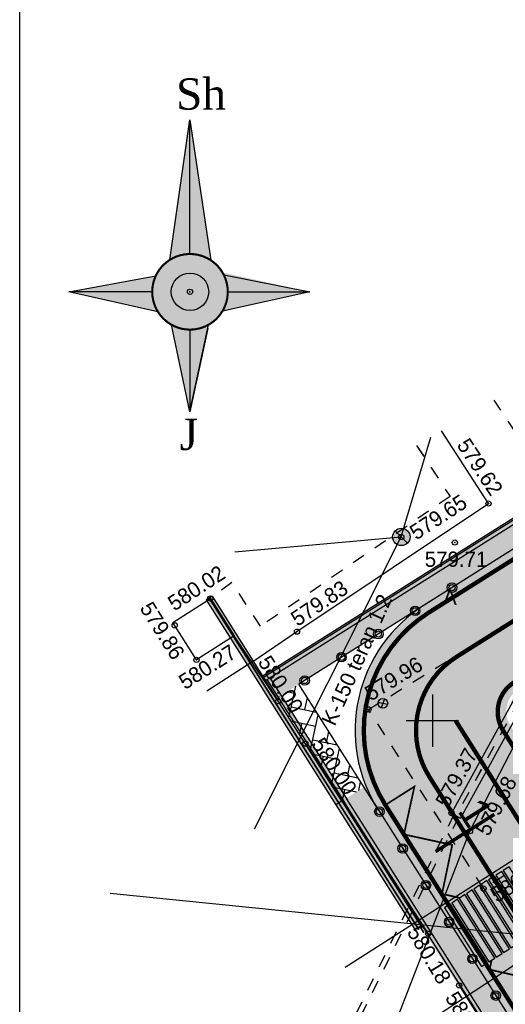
# Model space of a CAD drawing. Header units: metres. Extents: x 733306 to 734033, y 4473325 to 4475372.
# Tile 16 of 27: x 733776 to 733804, y 4475034 to 4475090. Entities that reach past the tile are written whole.
import ezdxf
from ezdxf.enums import TextEntityAlignment as Align

# ---------------------------------------------------------------- set-up
doc = ezdxf.new("R2010")
doc.units = ezdxf.units.M
doc.header["$LTSCALE"] = 0.5
doc.header["$MEASUREMENT"] = 0
doc.header["$PDMODE"] = 32
doc.header["$PDSIZE"] = 0.3
for name, pattern in [('ACAD_ISO03W100', [30, 12, -18]), ('Д_ТРОТ_ТРУБА', [3, 1.5, -1.5]), ('ДОРОГИ_СТРОЯЩ', [9, 8, -1]), ('невидимаяX2', [0.75, 0.5, -0.25])]:
    doc.linetypes.add(name, pattern=pattern)
for name, color, linetype in [('(001) Setka', 92, 'Continuous'), ('(001) Сетка', 92, 'Continuous'), ('(002) Рамка', 7, 'Continuous'), ('(007) Здания', 7, 'Continuous'), ('(011) Колодцы', 7, 'Continuous'), ('(016) Кабель', 1, 'Continuous'), ('(017) Канализация', 32, 'KANALIS_K_1'), ('(019) Связь', 3, 'ИК_КАБ_СВЯЗИ'), ('(020) Теплотрасса', 7, 'ИК_Теплотраса -------т--------'), ("(025) Yo'llar", 7, 'Continuous'), ('(025) Дорога', 7, 'Continuous'), ('(027) Гидрография', 7, 'Continuous'), ('(028) Гидротехн.', 7, 'Continuous'), ('(040) Ограда', 7, 'Continuous'), ('shtamp_роза-ветров', 7, 'Continuous'), ('Трассы.Километры и пикеты', 7, 'Continuous')]:
    doc.layers.add(name, color=color, linetype=linetype)
doc.layers.add('.', color=7, linetype='Continuous', lineweight=15)
doc.styles.add('Arial_00010', font='arial.ttf', dxfattribs={"height": 0.2})
doc.styles.add('BM-431', font='txt')
doc.styles.add('D-431', font='txt')
doc.styles.add('S', font='txtwr', dxfattribs={"oblique": 15})
doc.linetypes.add('KANALIS_K_1', pattern='A,1,[">",Standard,S=1.8,R=0,X=-0.9,Y=-0.9],3,-1,["К",Standard,S=1.8,R=0,X=-0.9,Y=-0.9],-1,10', length=16)
doc.linetypes.add('ИК_КАБ_СВЯЗИ', pattern='A,4,["o",Standard,S=0.5,R=0,X=0,Y=-0.125],4,-2', length=10)
doc.linetypes.add('ИК_Теплотраса -------т--------', pattern='A,9,-0.6,["Т",Standard,S=1.2,R=0,X=0,Y=-0.6],-1.2', length=10.8)
doc.linetypes.add('ИК_Э_КАБ_НН', pattern='A,8,-2,["<",Standard,S=1,R=0,X=0,Y=-0.5],8,[">",Standard,S=1,R=0,X=-0.5,Y=-0.5],-2', length=20)
doc.linetypes.add('ОГРАДА_М_1М', pattern='A,2.5,["о",Standard,S=1,R=0,X=0,Y=-0.35],0.5,["0",Standard,S=0.5,R=0,X=-0.3,Y=-0.25],2.5', length=5.5)
doc.linetypes.add('ограждение2', pattern='A,0.25,-0.1,[132,ltypeshp.shx,S=0.1,R=0,X=-0.1,Y=0],-0.1,1', length=1.45)
pattern_1 = [(0, (2166.88166, 1456.62503), (0, 0.0825), [0.06, -0.0225]), (90, (2166.88166, 1456.62503), (-0.0825, 5e-18), [0.06, -0.0225])]

# ---------------------------------------------------------------- blocks, each defined once
blk = doc.blocks.new('I01171')
blk.add_line((-0.722283, 0.697501), (0.702286, -0.69785))
blk.add_circle((0, 0), 1)
at = {"color": 4, "style": 'S', "oblique": 15}
blk.add_attdef('Z', (1.616431, -1.093486), '', height=2, dxfattribs=at)
blk = doc.blocks.new('Setka')
at = {"layer": '(001) Сетка'}
for p, q in [((0, 1.5), (0, -1.5)), ((-1.5, 0), (1.5, 0))]:
    blk.add_line(p, q, dxfattribs=at)
blk = doc.blocks.new('roza vetrov')
at = {"layer": 'shtamp_роза-ветров', "ltscale": 0.5}
for color, points in [(0, [(567.702, 558.731), (567.702, 551.029, 0.147358), (566.503, 550.668)]), (6, [(567.702, 558.731), (567.702, 551.029, -0.147358), (568.901, 550.668)]), (72, [(569.872, 548.859, 1), (565.532, 548.859, 1)]), (2, [(565.731, 549.767), (560.744, 548.859), (565.532, 548.859, -0.108367)]), (40, [(568.777, 548.859, 1), (566.626, 548.859, 1)]), (2, [(569.872, 548.859, 0.135091), (569.567, 549.969), (574.587, 548.859)]), (7, [(565.532, 548.859, 0.135091), (565.837, 547.748), (560.817, 548.859)]), (7, [(569.872, 548.859, -0.135091), (569.567, 547.748), (574.587, 548.859)]), (0, [(567.702, 546.688, -0.127803), (566.645, 546.963), (567.702, 541.973)]), (6, [(567.702, 546.688, 0.127803), (568.758, 546.963), (567.702, 541.973)])]:
    blk.add_hatch(color=color, dxfattribs=at).paths.add_polyline_path(points)
at = {"layer": 'shtamp_роза-ветров', "linetype": 'Continuous', "ltscale": 5}
for points in [[(566.537, 550.69), (567.702, 558.731), (568.901, 550.668)], [(567.702, 551.029), (567.702, 558.731)], [(565.862, 547.707), (560.744, 548.859), (565.731, 549.767)], [(569.638, 549.84), (574.587, 548.859), (569.567, 547.748)], [(565.532, 548.859), (560.744, 548.859)], [(565.532, 548.859), (560.744, 548.859)], [(567.702, 541.973), (567.702, 541.973), (568.722, 546.75), (567.702, 541.973), (566.645, 546.963)], [(567.702, 541.973), (568.769, 546.969)]]:
    blk.add_lwpolyline(points, dxfattribs=at)
at = {"layer": 'shtamp_роза-ветров', "ltscale": 0.5}
for points in [[(567.702, 551.029), (567.702, 558.731)], [(565.532, 548.859), (560.744, 548.859)], [(565.532, 548.859), (560.744, 548.859)], [(569.872, 548.859), (574.587, 548.859)], [(567.702, 546.688), (567.702, 541.973)]]:
    blk.add_lwpolyline(points, dxfattribs=at)
at = {"layer": 'shtamp_роза-ветров', "color": 0, "ltscale": 0.5, "const_width": 0.12}
blk.add_lwpolyline([(566.645, 546.963, -0.391931), (565.731, 549.767, -0.459903), (568.901, 550.668, -0.129847), (569.638, 549.84, -0.256992), (569.567, 547.748, -0.405845), (566.645, 546.963, -0.053016)], format="xyb", dxfattribs=at)
at = {"layer": 'shtamp_роза-ветров', "linetype": 'Continuous', "ltscale": 5}
for radius in [2.17, 1.075]:
    blk.add_circle((567.702, 548.859), radius, dxfattribs=at)
at = {"layer": 'shtamp_роза-ветров', "ltscale": 0.5}
blk.add_point((567.702, 548.859), dxfattribs=at)
at = {"layer": 'shtamp_роза-ветров', "color": 0, "ltscale": 0.5, "char_height": 1.8, "attachment_point": 1}
for s, insert, width in [('{\\fTimes New Roman|b0|i0|c0|p18;Sh}', (566.897, 561.115), 2.09038), ('{\\fTimes New Roman|b0|i0|c0|p18;J}', (567.113, 541.577), 2.0904)]:
    blk.add_mtext(s, dxfattribs=dict(at, insert=insert, width=width))
blk = doc.blocks.new('dsfgfdgfdg')
at = {"layer": '(011) Колодцы', "true_color": 0x828282}
h = blk.add_hatch(color=8, dxfattribs=at)
edge = h.paths.add_edge_path()
edge.add_arc((732132.239, 4473615.133), 0.5, 57.0753, 417.0753)
edge = h.paths.add_edge_path(flags=17)
edge.add_line((732131.75, 4473615.02), (732132.723, 4473615.238))
at = {"layer": '(007) Здания', "color": 8, "linetype": 'Д_ТРОТ_ТРУБА', "true_color": 0x828282}
for points in [[(732147.258, 4473608.998), (732155.009, 4473596.048)], [(732147.516, 4473609.152), (732155.266, 4473596.202)]]:
    blk.add_lwpolyline(points, dxfattribs=at)
at = {"layer": '(007) Здания', "color": 8, "true_color": 0x828282}
blk.add_lwpolyline([(732131.767, 4473601.418), (732129.217, 4473601.438), (732129.237, 4473604.006), (732131.787, 4473603.986)], close=True, dxfattribs=at)
blk.add_lwpolyline([(732136.305, 4473604.064), (732131.787, 4473603.986)], dxfattribs=at)
at = {"layer": '(007) Здания', "color": 8, "linetype": 'Continuous', "true_color": 0x828282}
for p in [(732133.355, 4473620.381, 579.623), (732134.178, 4473617.539, 579.713), (732132.237, 4473615.129, 579.654), (732148.561, 4473609.258, 579.679), (732147.107, 4473608.932, 579.367), (732139.521, 4473608.166, 579.955), (732151.75, 4473608.126, 580.041), (732133.541, 4473607.146, 579.83), (732129.237, 4473604.006, 580.017), (732136.305, 4473604.064, 579.996), (732139.204, 4473604.052, 579.997), (732152.196, 4473604.048, 580.18), (732155.654, 4473603.924, 580.275), (732129.419, 4473601.443, 579.863), (732131.767, 4473601.418, 580.274)]:
    blk.add_point(p, dxfattribs=at)
at = {"layer": '(016) Кабель', "color": 8, "linetype": 'ИК_Э_КАБ_НН', "true_color": 0x828282}
for points in [[(732151.216, 4473599.004), (732151.286, 4473611.263), (732151.451, 4473618.392), (732151.093, 4473664.843)], [(732156.41, 4473601.749), (732156.327, 4473618.221), (732157.513, 4473664.782)]]:
    blk.add_lwpolyline(points, dxfattribs=at)
at = {"layer": '(017) Канализация', "color": 8, "true_color": 0x828282}
for points in [[(732141.719, 4473598.949), (732132.237, 4473615.129), (732128.348, 4473619.672)], [(732127.759, 4473606.636), (732132.237, 4473615.129)]]:
    blk.add_lwpolyline(points, dxfattribs=at)
at = {"layer": '(019) Связь', "color": 8, "true_color": 0x828282}
blk.add_lwpolyline([(732155.92, 4473599.071), (732148.561, 4473609.258), (732139.629, 4473624.924), (732130.22, 4473644.129)], dxfattribs=at)
at = {"layer": '(020) Теплотрасса', "color": 8, "true_color": 0x828282}
blk.add_lwpolyline([(732140.31, 4473589.974), (732189.531, 4473651.447), (732221.476, 4473631.582), (732286.38, 4473630.975)], dxfattribs=at)
at = {"layer": '(025) Дорога', "color": 8, "linetype": 'Д_ТРОТ_ТРУБА', "true_color": 0x828282}
for points in [[(732136.478, 4473632.593), (732136.478, 4473632.593), (732135.941, 4473625.952), (732133.748, 4473623.936), (732128.538, 4473623.882)], [(732152.153, 4473632.001), (732152.153, 4473632.001), (732151.75, 4473608.126), (732139.521, 4473608.166), (732139.928, 4473624.522), (732139.155, 4473632.449), (732139.155, 4473632.449)], [(732128.305, 4473618.728), (732131.812, 4473618.746), (732132.148, 4473605.556), (732129.149, 4473605.541), (732129.237, 4473604.006)]]:
    blk.add_lwpolyline(points, dxfattribs=at)
at = {"layer": '(027) Гидрография', "color": 8, "true_color": 0x828282}
for points in [[(732139.995, 4473622.162), (732147.107, 4473608.932)], [(732140.524, 4473622.446), (732147.635, 4473609.216)]]:
    blk.add_lwpolyline(points, dxfattribs=at)
at = {"layer": '(027) Гидрография', "color": 8, "linetype": 'Д_ТРОТ_ТРУБА', "true_color": 0x828282}
blk.add_lwpolyline([(732140.259, 4473622.304), (732147.371, 4473609.074)], dxfattribs=at)
at = {"layer": '(028) Гидротехн.', "color": 8, "lineweight": 30, "true_color": 0x828282}
blk.add_lwpolyline([(732147.107, 4473608.932), (732147.635, 4473609.216)], dxfattribs=at)
at = {"layer": '(040) Ограда', "color": 8, "linetype": 'ОГРАДА_М_1М', "true_color": 0x828282}
for points in [[(732133.595, 4473604.017), (732133.541, 4473607.146), (732133.355, 4473620.381), (732128.38, 4473620.388)], [(732133.595, 4473604.017), (732133.597, 4473600.929)], [(732139.204, 4473604.052), (732152.196, 4473604.048)], [(732155.654, 4473603.924), (732190.012, 4473603.418)]]:
    blk.add_lwpolyline(points, dxfattribs=at)
at = {"layer": '(001) Setka', "color": 8, "true_color": 0x828282, "rotation": 57.07525194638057}
blk.add_blockref('Setka', (732142.056, 4473610.903), dxfattribs=at)
at = {"layer": '(002) Рамка', "color": 8, "linetype": 'Continuous', "true_color": 0x828282, "rotation": 57.07525194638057}
blk.add_blockref('roza vetrov', (732265.963, 4472837.744), dxfattribs=at)
at = {"layer": '(011) Колодцы', "color": 8, "true_color": 0x828282, "xscale": 0.5, "yscale": 0.5, "zscale": 0.5, "rotation": 57.07525194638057}
blk.add_blockref('I01171', (732132.239, 4473615.133), dxfattribs=at)
at = {"layer": '(007) Здания', "color": 8, "true_color": 0x828282, "char_height": 0.88, "attachment_point": 4, "style": 'D-431'}
for s, insert, rotation in [('579.62', (732129.519, 4473621.082, 579.623), 0.8061), ('579.65', (732132.445, 4473615.735, 579.654), 90.3031), ('579.71', (732134.047, 4473615.564, 579.713), 57.0753), ('579.68', (732149.051, 4473609.759, 579.679), 119.6903), ('579.96', (732138.788, 4473608.539, 579.955), 88.5717), ('580.04', (732152.428, 4473608.316, 580.041), 89.0341), ('579.37', (732146.412, 4473608.7, 579.367), 118.2611), ('579.83', (732132.9, 4473607.311, 579.83), 90.8061), ('580.02', (732128.314, 4473601.857, 580.017), 90.2872), ('580.00', (732133.773, 4473604.721, 579.996), 359.8389), ('580.00', (732139.395, 4473604.746, 579.997), 359.9801), ('580.18', (732151.448, 4473603.486, 580.18), 358.1107), ('580.27', (732132.437, 4473599.931, 580.274), 89.5569), ('580.27', (732155.8, 4473603.269, 580.275), 359.1566), ('579.86', (732127.492, 4473600.706, 579.863), 359.194)]:
    blk.add_mtext(s, dxfattribs=dict(at, insert=insert, rotation=rotation))
at = {"layer": '(017) Канализация', "color": 8, "linetype": 'Continuous', "true_color": 0x828282, "style": 'BM-431'}
blk.add_text('K-150 teran 1.2', height=0.875, rotation=122.7942, dxfattribs=at).set_placement((732139.318, 4473605.998))
at = {"layer": "(025) Yo'llar", "color": 8, "linetype": 'ДОРОГИ_СТРОЯЩ', "true_color": 0x828282, "style": 'BM-431'}
blk.add_text('A', height=0.875, rotation=57.0753, dxfattribs=at).set_placement((732136.815, 4473615.029))
blk = doc.blocks.new('BLOCK_2_14_0_255')
at = {"layer": 'Трассы.Километры и пикеты', "color": 0, "const_width": 2}
blk.add_lwpolyline([(0, -20), (0, 20)], dxfattribs=at)
blk = doc.blocks.new('hjhgjghjfghjhgj')
at = {"layer": '(007) Здания', "true_color": 0xababab}
h = blk.add_hatch(dxfattribs=at)
h.set_pattern_fill('ANSI36', color=253)
h.set_pattern_definition([(45, (368243.9679, 2238217.12241), (0.066291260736, 0.243067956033), [0.3125, -0.0625, 0, -0.0625])])
edge = h.paths.add_edge_path(flags=16)
edge.add_line((734380.208, 4475005.519), (734379.664, 4474963.501))
edge.add_line((734379.664, 4474963.501), (734335.295, 4474963.961))
edge.add_arc((734335.102, 4474991.296), 27.336, 266.4132, 270.4063, ccw=False)
edge.add_arc((734333.642, 4474965.331), 1.341, 224.5487, 259.2354, ccw=False)
edge.add_arc((734333.517, 4474965.398), 1.305, 172.9705, 230.5075, ccw=False)
edge.add_arc((734337.726, 4474965.761), 5.509, 176.4014, 182.1157, ccw=False)
edge.add_line((734332.228, 4474966.107), (734333.293, 4475001.234))
edge.add_arc((734337.682, 4475001.177), 4.39, 89.9353, 179.2586, ccw=False)
edge.add_line((734337.687, 4475005.567), (734380.208, 4475005.519))
h.paths.add_polyline_path([(734380.818, 4474961.489), (734381.396, 4475006.128), (734385.396, 4475006.123), (734384.818, 4474961.447)], flags=17)
h.paths.add_polyline_path([(734380.846, 4474963.489), (734379.666, 4474963.501), (734379.724, 4474968.111), (734380.904, 4474968.095)], flags=16)
h.paths.add_polyline_path([(734380.846, 4474963.489), (734379.666, 4474963.501)], flags=16)
edge = h.paths.add_edge_path()
edge.add_line((734384.818, 4474961.447), (734384.745, 4474954.448))
edge.add_line((734384.745, 4474954.448), (734443.54, 4474953.838))
edge.add_arc((734443.628, 4474962.337), 8.5, 269.4057, 359.2586)
edge.add_line((734452.127, 4474962.227), (734453.258, 4475049.593))
edge.add_line((734453.258, 4475049.593), (734446.258, 4475049.683))
edge.add_line((734446.258, 4475049.683), (734445.848, 4475017.996))
edge.add_arc((734440.849, 4475018.061), 5, 269.9353, 359.2586, ccw=False)
edge.add_line((734440.843, 4475013.061), (734337.897, 4475013.177))
edge.add_arc((734337.902, 4475018.177), 5, 179.2586, 269.9353, ccw=False)
edge.add_line((734332.903, 4475018.242), (734333.337, 4475051.826))
edge.add_line((734333.337, 4475051.826), (734326.338, 4475051.916))
edge.add_line((734326.338, 4475051.916), (734325.195, 4474963.588))
edge.add_arc((734333.694, 4474963.478), 8.5, 179.2586, 269.4057)
edge.add_line((734333.606, 4474954.978), (734380.745, 4474954.489))
edge.add_line((734380.745, 4474954.489), (734380.747, 4474954.589))
edge.add_line((734380.747, 4474954.589), (734380.818, 4474961.489))
edge.add_line((734380.818, 4474961.489), (734384.818, 4474961.447))
h.paths.add_polyline_path([(734384.903, 4474968.057), (734386.083, 4474968.042), (734386.032, 4474964.045), (734384.852, 4474964.057)])
h.paths.add_polyline_path([(734385.848, 4474964.047), (734384.852, 4474964.057), (734384.903, 4474968.057), (734385.9, 4474968.044), (734386.388, 4475005.512), (734385.388, 4475005.513), (734384.804, 4474962.63), (734384.843, 4474963.447), (734385.84, 4474963.437)])
at = {"layer": '(007) Здания', "ltscale": 0.1}
h = blk.add_hatch(dxfattribs=at)
h.set_pattern_fill('AR-HBONE', color=30, scale=0.2)
h.set_pattern_definition([(45, (2188.9561, 1349.4785), (9e-17, 1.1313708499), [2.4, -0.8]), (135, (2189.5218, 1350.0442), (9e-17, 1.1313708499), [2.4, -0.8])])
h.paths.add_polyline_path([(734325.065, 4474953.567), (734326.255, 4475045.509), (734324.755, 4475045.536), (734323.565, 4474953.582)])
edge = h.paths.add_edge_path()
edge.add_line((734444.998, 4474952.323), (734445.019, 4474953.952))
edge.add_arc((734443.628, 4474962.337), 8.5, 269.4057, 279.4228, ccw=False)
edge.add_line((734443.54, 4474953.838), (734333.606, 4474954.978))
edge.add_arc((734333.694, 4474963.478), 8.5, 259.0943, 269.4057, ccw=False)
edge.add_line((734332.086, 4474955.131), (734332.065, 4474953.494))
edge.add_line((734332.065, 4474953.494), (734444.998, 4474952.323))
h.paths.add_polyline_path([(734453.797, 4474975.343), (734452.297, 4474975.362), (734451.998, 4474952.25), (734453.498, 4474952.235)])
h.paths.add_polyline_path([(734454.395, 4475021.537), (734452.895, 4475021.557), (734452.349, 4474979.362), (734453.849, 4474979.342)])
h.paths.add_polyline_path([(734452.947, 4475025.557), (734454.447, 4475025.537), (734454.621, 4475038.994), (734454.62, 4475038.994), (734454.623, 4475039.174), (734454.675, 4475043.174), (734453.175, 4475043.201)])
h = blk.add_hatch(dxfattribs=at)
h.set_pattern_fill('AR-HBONE', color=30, scale=0.2)
h.set_pattern_definition([(45, (524.742, 1793.012), (9e-17, 1.1313708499), [2.4, -0.8]), (135, (525.3077, 1793.5777), (9e-17, 1.1313708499), [2.4, -0.8])])
h.paths.add_polyline_path([(734325.085, 4474955.067), (734332.084, 4474954.994), (734332.065, 4474953.494), (734325.065, 4474953.567)])
at = {"layer": '(007) Здания'}
h = blk.add_hatch(dxfattribs=at)
h.set_pattern_fill('ANSI36', color=8)
h.set_pattern_definition([(45, (2188.95611, 1349.47853), (0.0662912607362, 0.243067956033), [0.3125, -0.0625, 0, -0.0625])])
h.paths.add_polyline_path([(734332.06, 4474953.094), (734332.065, 4474953.494), (734318.128, 4474953.639), (734318.124, 4474953.239)])
h.paths.add_polyline_path([(734451.998, 4474952.25), (734451.993, 4474951.85), (734458.155, 4474951.786), (734458.159, 4474952.186)])
h.paths.add_polyline_path([(734384.73, 4474952.948), (734384.726, 4474952.548), (734444.993, 4474951.923), (734444.998, 4474952.323)])
h.paths.add_polyline_path([(734347.674, 4474953.332), (734347.669, 4474952.932), (734380.726, 4474952.589), (734380.73, 4474952.989)])
h.paths.add_polyline_path([(734340.669, 4474953.005), (734340.674, 4474953.405), (734332.065, 4474953.494), (734332.06, 4474953.094)])
at = {"layer": '.', "lineweight": 5, "ltscale": 5, "true_color": 0xd6d600}
h = blk.add_hatch(dxfattribs=at)
h.set_pattern_fill('ANGLE', color=52, scale=0.3)
h.set_pattern_definition(pattern_1)
h.paths.add_polyline_path([(734323.865, 4474953.578), (734325.055, 4475045.532), (734324.855, 4475045.535), (734323.665, 4474953.581)])
at = {"layer": '.', "ltscale": 20}
h = blk.add_hatch(color=256, dxfattribs=at)
h.dxf.hatch_style = 1
h.set_gradient(color1=(255, 255, 0), color2=(255, 255, 56), one_color=1, tint=0.61, name='INVCYLINDER')
h.paths.add_polyline_path([(734340.494, 4474964.117), (734344.493, 4474964.076), (734344.498, 4474964.476), (734340.498, 4474964.517)])
h.paths.add_polyline_path([(734340.484, 4474963.117), (734344.482, 4474963.076), (734344.488, 4474963.476), (734340.488, 4474963.517)])
h.paths.add_polyline_path([(734340.473, 4474962.117), (734344.472, 4474962.076), (734344.477, 4474962.476), (734340.477, 4474962.517)])
h.paths.add_polyline_path([(734340.463, 4474961.117), (734344.462, 4474961.076), (734344.467, 4474961.476), (734340.467, 4474961.517)])
h.paths.add_polyline_path([(734340.453, 4474960.117), (734344.451, 4474960.076), (734344.456, 4474960.476), (734340.457, 4474960.517)])
h.paths.add_polyline_path([(734340.442, 4474959.117), (734344.441, 4474959.076), (734344.446, 4474959.476), (734340.446, 4474959.517)])
h.paths.add_polyline_path([(734340.432, 4474958.117), (734344.431, 4474958.076), (734344.436, 4474958.476), (734340.436, 4474958.517)])
h.paths.add_polyline_path([(734340.421, 4474957.117), (734344.42, 4474957.076), (734344.425, 4474957.476), (734340.426, 4474957.517)])
h.paths.add_polyline_path([(734340.411, 4474956.117), (734344.41, 4474956.076), (734344.415, 4474956.476), (734340.415, 4474956.517)])
h.paths.add_polyline_path([(734340.401, 4474955.118), (734344.399, 4474955.076), (734344.405, 4474955.476), (734340.405, 4474955.518)])
h = blk.add_hatch(color=256, dxfattribs=at)
h.dxf.hatch_style = 1
h.set_gradient(color1=(255, 255, 255), one_color=1, tint=1)
h.paths.add_polyline_path([(734340.489, 4474963.617), (734344.488, 4474963.576), (734344.493, 4474963.976), (734340.493, 4474964.017)])
h.paths.add_polyline_path([(734340.478, 4474962.617), (734344.477, 4474962.576), (734344.482, 4474962.976), (734340.483, 4474963.017)])
h.paths.add_polyline_path([(734340.468, 4474961.617), (734344.467, 4474961.576), (734344.472, 4474961.976), (734340.472, 4474962.017)])
h.paths.add_polyline_path([(734340.458, 4474960.617), (734344.456, 4474960.576), (734344.462, 4474960.976), (734340.462, 4474961.017)])
h.paths.add_polyline_path([(734340.447, 4474959.617), (734344.446, 4474959.576), (734344.451, 4474959.976), (734340.451, 4474960.017)])
h.paths.add_polyline_path([(734340.437, 4474958.617), (734344.436, 4474958.576), (734344.441, 4474958.976), (734340.441, 4474959.017)])
h.paths.add_polyline_path([(734340.427, 4474957.617), (734344.425, 4474957.576), (734344.431, 4474957.976), (734340.431, 4474958.017)])
h.paths.add_polyline_path([(734340.416, 4474956.617), (734344.415, 4474956.576), (734344.42, 4474956.976), (734340.42, 4474957.017)])
h.paths.add_polyline_path([(734340.406, 4474955.618), (734344.405, 4474955.576), (734344.41, 4474955.976), (734340.41, 4474956.017)])
at = {"layer": '.', "lineweight": 5, "ltscale": 5, "true_color": 0xd6d600}
h = blk.add_hatch(dxfattribs=at)
h.set_pattern_fill('ANGLE', color=52, scale=0.3)
h.set_pattern_definition([(0, (524.74204, 1793.012), (0, 0.0825), [0.06, -0.0225]), (90, (524.74204, 1793.012), (-0.0825, 5e-18), [0.06, -0.0225])])
h.paths.add_polyline_path([(734323.869, 4474953.879), (734332.068, 4474953.794), (734332.066, 4474953.594), (734323.867, 4474953.679)])
h = blk.add_hatch(dxfattribs=at)
h.set_pattern_fill('ANGLE', color=52, scale=0.3)
h.set_pattern_definition(pattern_1)
edge = h.paths.add_edge_path()
edge.add_line((734444.999, 4474952.423), (734332.066, 4474953.594))
edge.add_line((734332.066, 4474953.594), (734332.068, 4474953.794))
edge.add_line((734332.068, 4474953.794), (734445.001, 4474952.623))
edge.add_line((734445.001, 4474952.623), (734444.998, 4474952.323))
at = {"layer": '(007) Здания', "ltscale": 50, "const_width": 0.25}
for points in [[(734326.838, 4475051.91), (734325.695, 4474963.581, 0.414966), (734333.611, 4474955.478), (734380.751, 4474954.989)], [(734331.731, 4474966.322), (734331.72, 4474965.503, 0.414966), (734333.699, 4474963.478), (734380.834, 4474962.989)]]:
    blk.add_lwpolyline(points, format="xyb", dxfattribs=at)
at = {"layer": '(007) Здания', "color": 1}
blk.add_lwpolyline([(734326.338, 4475051.916), (734325.195, 4474963.588, 0.414966), (734333.606, 4474954.978), (734443.54, 4474953.838, 0.413462), (734452.127, 4474962.227), (734453.258, 4475049.593)], format="xyb", dxfattribs=at)
at = {"layer": '(007) Здания', "linetype": 'невидимаяX2', "ltscale": 50, "const_width": 0.25}
blk.add_lwpolyline([(734329.838, 4475051.871), (734328.695, 4474963.542, 0.414966), (734333.642, 4474958.478), (734380.782, 4474957.989)], format="xyb", dxfattribs=at)
at = {"layer": '(007) Здания', "color": 1}
for points in [[(734324.755, 4475045.536), (734323.565, 4474953.582)], [(734325.218, 4474965.343), (734325.085, 4474955.067)], [(734332.068, 4474953.794), (734445.001, 4474952.623), (734444.998, 4474952.323)], [(734318.128, 4474953.639), (734318.124, 4474953.239)], [(734318.124, 4474953.239), (734332.06, 4474953.094)], [(734318.128, 4474953.639), (734325.065, 4474953.567)], [(734332.065, 4474953.494), (734332.06, 4474953.094)], [(734332.065, 4474953.494), (734340.674, 4474953.405)], [(734444.999, 4474952.423), (734332.066, 4474953.594)], [(734332.06, 4474953.094), (734340.669, 4474953.005)]]:
    blk.add_lwpolyline(points, dxfattribs=at)
blk.add_lwpolyline([(734323.865, 4474953.578), (734325.055, 4475045.532), (734324.855, 4475045.535), (734323.665, 4474953.581)], close=True, dxfattribs=at)
at = {"layer": '(007) Здания', "linetype": 'невидимаяX2', "ltscale": 50, "const_width": 0.25}
blk.add_lwpolyline([(734331.733, 4474961.498), (734380.813, 4474960.989)], dxfattribs=at)
at = {"layer": '(007) Здания', "linetype": 'ACAD_ISO03W100', "ltscale": 20}
for points in [[(734340.442, 4474959.117), (734344.441, 4474959.076), (734344.446, 4474959.476), (734340.446, 4474959.517)], [(734340.437, 4474958.617), (734344.436, 4474958.576), (734344.441, 4474958.976), (734340.441, 4474959.017)], [(734340.432, 4474958.117), (734344.431, 4474958.076), (734344.436, 4474958.476), (734340.436, 4474958.517)], [(734340.427, 4474957.617), (734344.425, 4474957.576), (734344.431, 4474957.976), (734340.431, 4474958.017)], [(734340.421, 4474957.117), (734344.42, 4474957.076), (734344.425, 4474957.476), (734340.426, 4474957.517)], [(734340.411, 4474956.117), (734344.41, 4474956.076), (734344.415, 4474956.476), (734340.415, 4474956.517)], [(734340.416, 4474956.617), (734344.415, 4474956.576), (734344.42, 4474956.976), (734340.42, 4474957.017)], [(734340.406, 4474955.618), (734344.405, 4474955.576), (734344.41, 4474955.976), (734340.41, 4474956.017)], [(734340.401, 4474955.118), (734344.399, 4474955.076), (734344.405, 4474955.476), (734340.405, 4474955.518)]]:
    blk.add_lwpolyline(points, close=True, dxfattribs=at)
at = {"layer": '(007) Здания', "color": 1, "linetype": 'ограждение2', "ltscale": 3, "const_width": 0.1}
for points in [[(734318.126, 4474953.439), (734332.062, 4474953.294)], [(734332.062, 4474953.294), (734340.672, 4474953.205)]]:
    blk.add_lwpolyline(points, dxfattribs=at)
at = {"layer": '(007) Здания', "color": 1}
for centre, radius in [((734325.219, 4474965.473), 0.273), ((734325.219, 4474965.473), 0.182), ((734325.187, 4474962.973), 0.273), ((734325.187, 4474962.973), 0.182), ((734325.155, 4474960.473), 0.273), ((734325.155, 4474960.473), 0.182), ((734325.122, 4474957.973), 0.273), ((734325.122, 4474957.973), 0.182), ((734325.09, 4474955.474), 0.273), ((734325.09, 4474955.474), 0.182), ((734333.744, 4474954.982), 0.273), ((734333.744, 4474954.982), 0.182), ((734336.244, 4474954.956), 0.273), ((734336.244, 4474954.956), 0.182), ((734338.744, 4474954.93), 0.273), ((734338.744, 4474954.93), 0.182), ((734341.244, 4474954.904), 0.273), ((734341.244, 4474954.904), 0.182), ((734343.743, 4474954.878), 0.273), ((734343.743, 4474954.878), 0.182), ((734346.243, 4474954.852), 0.273), ((734346.243, 4474954.852), 0.182)]:
    blk.add_circle(centre, radius, dxfattribs=at)
at = {"color": 2}
blk.add_lwpolyline([(734340.412, 4474956.169, 0.1, 0.1, 0), (734339.662, 4474955.436, 0.1, 0.1, 0), (734337.623, 4474957.457, 0.1, 0.1, 0), (734335.611, 4474955.458, 0.1, 0.1, 0), (734333.631, 4474957.451, 0.1, 0.1, 0), (734333.611, 4474955.478, 0, 0, 0)], format="xyseb", dxfattribs=at)
at = {"color": 2, "const_width": 0.1}
blk.add_lwpolyline([(734356.748, 4474955.255), (734358.768, 4474957.184), (734356.748, 4474955.255), (734354.768, 4474957.222), (734352.748, 4474955.314), (734350.769, 4474957.266), (734348.748, 4474955.337), (734346.769, 4474957.296), (734344.799, 4474955.368), (734344.407, 4474955.758)], dxfattribs=at)
at = {"color": 1, "ltscale": 20}
for points in [[(734333.606, 4474954.978), (734325.085, 4474955.067)], [(734323.867, 4474953.679), (734332.219, 4474953.593)], [(734323.869, 4474953.879), (734332.199, 4474953.793)], [(734332.065, 4474953.494), (734325.065, 4474953.567)]]:
    blk.add_lwpolyline(points, dxfattribs=at)
at = {"layer": '(007) Здания', "color": 6}
blk.add_blockref('dsfgfdgfdg', (2188.956, 1349.479), dxfattribs=at)
at = {"layer": 'Трассы.Километры и пикеты', "color": 1, "true_color": 0xff0000, "xscale": 0.1, "yscale": 0.1, "rotation": 359.4059788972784}
blk.add_blockref('BLOCK_2_14_0_255', (734337.444, 4474958.439, 579.768), dxfattribs=at)
at = {"layer": 'Трассы.Километры и пикеты', "color": 1, "true_color": 0xff0000, "style": 'Arial_00010'}
blk.add_text('1', height=1.718, rotation=359.4059, dxfattribs=at).set_placement((734337.441, 4474958.216, 579.768), align=Align.BOTTOM_RIGHT)

msp = doc.modelspace()

# ---------------------------------------------------------------- hatches: boundary and pattern name
at = {"layer": '(011) Колодцы'}
h = msp.add_hatch(color=251, dxfattribs=at)
edge = h.paths.add_edge_path()
edge.add_arc((733798.215, 4475060.539), 0.5, 0, 360)
edge = h.paths.add_edge_path(flags=17)
edge.add_line((733797.854, 4475060.888), (733798.566, 4475060.19))

# ---------------------------------------------------------------- linework, layer by layer
at = {"layer": '(002) Рамка'}
msp.add_lwpolyline([(733996.263, 4474861.64), (733776.287, 4474861.64), (733776.287, 4475119.612), (733996.263, 4475119.612)], close=True, dxfattribs=at)
at = {"layer": '(007) Здания'}
msp.add_lwpolyline([(733786.446, 4475053.481), (733785.077, 4475055.632), (733787.243, 4475057.011), (733788.612, 4475054.86)], close=True, dxfattribs=at)
msp.add_lwpolyline([(733791.133, 4475051.11), (733788.612, 4475054.86)], dxfattribs=at)
at = {"layer": '(007) Здания', "linetype": 'Д_ТРОТ_ТРУБА'}
for points in [[(733801.228, 4475044.598), (733794.571, 4475031.053)], [(733801.498, 4475044.465), (733794.841, 4475030.921)]]:
    msp.add_lwpolyline(points, dxfattribs=at)
at = {"layer": '(007) Здания', "linetype": 'Continuous'}
for p in [(733803.226, 4475062.455, 579.623), (733798.21, 4475060.539, 579.654), (733801.288, 4475060.219, 579.713), (733787.243, 4475057.011, 580.017), (733785.191, 4475055.465, 579.863), (733792.218, 4475055.105, 579.83), (733786.446, 4475053.481, 580.274), (733791.133, 4475051.11, 579.996), (733796.324, 4475050.64, 579.955), (733792.699, 4475048.67, 579.997), (733801.091, 4475044.689, 579.367), (733802.155, 4475043.645, 579.679), (733802.938, 4475040.353, 580.041), (733799.757, 4475037.762, 580.18), (733801.533, 4475034.792, 580.275)]:
    msp.add_point(p, dxfattribs=at)
at = {"layer": '(016) Кабель', "linetype": 'ИК_Э_КАБ_НН'}
for points in [[(733794.991, 4475035.843), (733805.319, 4475042.448), (733811.393, 4475046.184), (733850.188, 4475071.733)], [(733800.118, 4475032.976), (733813.899, 4475041.998), (733853.627, 4475066.311)]]:
    msp.add_lwpolyline(points, dxfattribs=at)
at = {"layer": '(017) Канализация'}
for points in [[(733789.783, 4475043.785), (733798.21, 4475060.539), (733799.909, 4475066.272)], [(733788.647, 4475059.681), (733798.21, 4475060.539)]]:
    msp.add_lwpolyline(points, dxfattribs=at)
at = {"layer": '(019) Связь'}
msp.add_lwpolyline([(733797.604, 4475031.931), (733802.155, 4475043.645), (733810.45, 4475059.658), (733821.456, 4475077.994)], dxfattribs=at)
at = {"layer": '(020) Теплотрасса'}
msp.add_lwpolyline([(733781.483, 4475040.09), (733859.836, 4475032.187), (733860.525, 4474994.575), (733895.294, 4474939.766)], dxfattribs=at)
at = {"layer": '(025) Дорога', "linetype": 'Д_ТРОТ_ТРУБА'}
for points in [[(733815.174, 4475066.471), (733815.174, 4475066.471), (733809.308, 4475063.312), (733806.424, 4475064.057), (733803.547, 4475068.401)], [(733799.094, 4475065.795), (733801.015, 4475062.862), (733790.126, 4475055.41), (733788.484, 4475057.919), (733787.243, 4475057.011)], [(733823.197, 4475052.992), (733823.197, 4475052.992), (733802.938, 4475040.353), (733796.324, 4475050.64), (733810.275, 4475059.188), (733816.508, 4475064.146), (733816.508, 4475064.146)]]:
    msp.add_lwpolyline(points, dxfattribs=at)
at = {"layer": '(027) Гидрография'}
for points in [[(733808.33, 4475057.849), (733801.091, 4475044.689)], [(733808.856, 4475057.56), (733801.617, 4475044.4)]]:
    msp.add_lwpolyline(points, dxfattribs=at)
at = {"layer": '(027) Гидрография', "color": 4, "linetype": 'Д_ТРОТ_ТРУБА'}
msp.add_lwpolyline([(733808.593, 4475057.704), (733801.354, 4475044.544)], dxfattribs=at)
at = {"layer": '(028) Гидротехн.', "lineweight": 30}
msp.add_lwpolyline([(733801.091, 4475044.689), (733801.617, 4475044.4)], dxfattribs=at)
at = {"layer": '(040) Ограда', "linetype": 'ОГРАДА_М_1М'}
for points in [[(733789.621, 4475053.359), (733792.218, 4475055.105), (733803.226, 4475062.455), (733800.528, 4475066.635)], [(733789.621, 4475053.359), (733787.03, 4475051.678)], [(733792.699, 4475048.67), (733799.757, 4475037.762)], [(733801.533, 4475034.792), (733819.783, 4475005.678)]]:
    msp.add_lwpolyline(points, dxfattribs=at)
at = {"color": 1, "ltscale": 20}
for points in [[(733796.88, 4475051.056), (733797.422, 4475050.931)], [(733797.252, 4475051.252), (733797.05, 4475050.734)]]:
    msp.add_lwpolyline(points, dxfattribs=at)
msp.add_circle((733797.151, 4475050.993), 0.278, dxfattribs=at)

# ---------------------------------------------------------------- block references
at = {"layer": '(001) Setka'}
msp.add_blockref('Setka', (733800, 4475050), dxfattribs=at)
at = {"layer": '(011) Колодцы', "xscale": 0.5, "yscale": 0.5, "zscale": 0.5}
msp.add_blockref('I01171', (733798.215, 4475060.539), dxfattribs=at)
at = {"rotation": 302.9247222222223}
msp.add_blockref('hjhgjghjfghjhgj', (-3421552.32, 2659131.623), dxfattribs=at)

# ---------------------------------------------------------------- texts
at = {"layer": '(007) Здания', "char_height": 0.88, "attachment_point": 4, "style": 'D-431'}
for s, insert, rotation in [('579.62', (733801.729, 4475066.056, 579.623), 303.7309), ('579.65', (733798.832, 4475060.694, 579.654), 33.2278), ('580.02', (733784.937, 4475056.618, 580.017), 33.212), ('579.83', (733792.008, 4475055.733, 579.83), 33.7309), ('579.86', (733783.524, 4475056.682, 579.863), 302.1187), ('580.27', (733785.562, 4475052.11, 580.274), 32.4817), ('580.00', (733790.309, 4475053.592, 579.996), 302.7637), ('579.96', (733796.239, 4475051.458, 579.955), 31.4965), ('580.00', (733793.385, 4475048.887, 579.997), 302.9048), ('579.37', (733800.519, 4475045.146, 579.367), 61.1859), ('579.68', (733802.842, 4475043.506, 579.679), 62.6151), ('580.04', (733803.465, 4475039.887, 580.041), 31.9588), ('580.18', (733798.879, 4475038.085, 580.18), 301.0355), ('580.27', (733801.063, 4475034.314, 580.275), 302.0814)]:
    msp.add_mtext(s, dxfattribs=dict(at, insert=insert, rotation=rotation))
at = {"layer": '(007) Здания', "insert": (733799.559, 4475059.256, 579.713), "char_height": 0.88, "attachment_point": 4, "style": 'D-431'}
msp.add_mtext('579.71', dxfattribs=at)
at = {"layer": '(017) Канализация', "color": 0, "linetype": 'Continuous', "style": 'BM-431'}
msp.add_text('K-150 teran 1.2', height=0.875, rotation=65.719, dxfattribs=at).set_placement((733794.394, 4475049.631))
at = {"layer": "(025) Yo'llar", "linetype": 'ДОРОГИ_СТРОЯЩ', "style": 'BM-431'}
msp.add_text('A', height=0.875, dxfattribs=at).set_placement((733800.615, 4475056.642))

doc.saveas('drawing.dxf')
